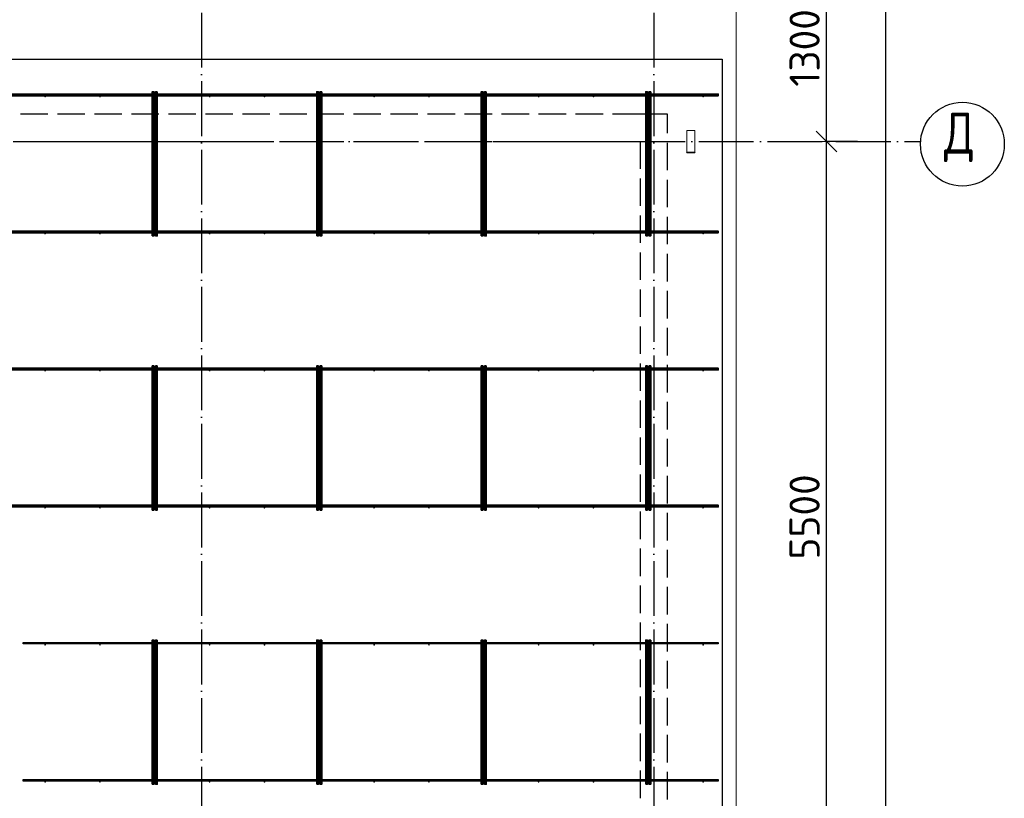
# Model space of a CAD drawing. Header units: millimetres. Extents: x 13527 to 139154, y -122592 to 61893.
# Tile 126 of 130: x 112755 to 119937, y 39108 to 44789. Entities that reach past the tile are written whole.
import ezdxf

# ---------------------------------------------------------------- set-up
doc = ezdxf.new("R2010")
doc.units = ezdxf.units.MM
doc.header["$PDMODE"] = 65
for name, pattern in [('______11', [500, 400, -50, 0, -50]), ('______2', [270, 200, -70]), ('______5', [1100, 800, -100, 100, -100])]:
    doc.linetypes.add(name, pattern=pattern)
for name, color, linetype, lineweight in [('Standard', 7, 'Continuous', 25), ('Размерная линия_ общее', 7, 'Continuous', 13), ('Стальная конструкция_ общее', 7, 'Continuous', 25), ('Стена_ общее', 7, 'Continuous', 35), ('Фундамент_ общее', 7, 'Continuous', 35)]:
    doc.layers.add(name, color=color, linetype=linetype, lineweight=lineweight)
doc.layers.add('Арм.стержн. Фиксатор', color=7, linetype='Continuous', lineweight=35, true_color=0x501e0f)
doc.layers.add('Осевая линия_ общее', color=7, linetype='______5', lineweight=13, true_color=0xa0a0a0)
doc.styles.add('ISOCPEUR', font='isocpeur.ttf')
doc.dimstyles.new('DIMSTYLE_16', dxfattribs={"dimtxt": 220, "dimasz": 250, "dimexe": 0, "dimexo": 0, "dimgap": 110, "dimtad": 2, "dimdec": 0, "dimrnd": 1, "dimzin": 12, "dimdsep": 46, "dimtxsty": 'ISOCPEUR', "dimblk1": 'ALL_ML_STRICH', "dimblk2": 'ALL_ML_STRICH', "dimsah": 1, "dimcen": 0, "dimclrd": 7, "dimclre": 256, "dimclrt": 7, "dimadec": 0, "dimazin": 0, "dimtfac": 1, "dimtdec": 0, "dimtix": 1, "dimtmove": 2, "dimatfit": 3, "dimfxl": 0, "dimtzin": 0, "dimlwd": 0, "dimlwe": -3, "dimarcsym": 0})
doc.dimstyles.new('DIMSTYLE_5', dxfattribs={"dimtxt": 220, "dimasz": 250, "dimexe": 0, "dimexo": 0, "dimgap": 110, "dimtad": 2, "dimdec": 0, "dimrnd": 5, "dimzin": 12, "dimdsep": 46, "dimtxsty": 'ISOCPEUR', "dimblk1": 'ALL_ML_STRICH', "dimblk2": 'ALL_ML_STRICH', "dimsah": 1, "dimcen": 0, "dimclrd": 7, "dimclre": 256, "dimclrt": 7, "dimadec": 0, "dimazin": 0, "dimtfac": 1, "dimtdec": 0, "dimtix": 1, "dimtmove": 2, "dimatfit": 3, "dimfxl": 0, "dimtzin": 0, "dimlwd": 0, "dimlwe": -3, "dimarcsym": 0})

# ---------------------------------------------------------------- blocks, each defined once
blk = doc.blocks.new('СЛОЖНЫЙ_ОБЪЕКТ_0')
at = {"layer": 'Стена_ общее', "color": 9, "linetype": '______2', "lineweight": -3, "true_color": 0xc7c7c7, "transparency": 33554687}
for p, q in [((117280, 44100), (110890, 44100)), ((117480, 44100), (117280, 44100)), ((117480, 31000), (117480, 44100)), ((110870, 43900), (117280, 43900)), ((117280, 43900), (117280, 31200))]:
    blk.add_line(p, q, dxfattribs=at)
blk = doc.blocks.new('ALL_ML_STRICH')
at = {"color": 0, "linetype": 'ByBlock', "lineweight": -2}
for p, q in [((-0.3, -0.3), (0.3, 0.3)), ((0, -0.5), (0, 0.5)), ((-1, 0), (0.5, 0))]:
    blk.add_line(p, q, dxfattribs=at)
blk = doc.blocks.new('*D561')
at = {"layer": 'DEFPOINTS', "color": 7, "linetype": 'Continuous', "lineweight": 13, "transparency": 33554687}
for p in [(118885.4, 43900), (118640, 38400), (118885.4, 38400)]:
    blk.add_point(p, dxfattribs=at)
at = {"layer": 'Размерная линия_ общее', "color": 253, "linetype": 'Continuous', "lineweight": -2, "true_color": 0xa0a0a0, "transparency": 33554687}
for p, q in [((118865.4, 43900), (118640, 43900)), ((118865.4, 38400), (118640, 38400))]:
    blk.add_line(p, q, dxfattribs=at)
at = {"layer": 'Размерная линия_ общее', "color": 7, "linetype": 'Continuous', "lineweight": -2, "transparency": 33554687}
blk.add_line((118640, 38400), (118640, 43900), dxfattribs=at)
at = {"layer": 'Размерная линия_ общее', "color": 7, "linetype": 'Continuous', "lineweight": 13, "transparency": 33554687, "xscale": 250, "yscale": 250, "zscale": 250}
for p, rotation in [((118640, 43900), 90), ((118640, 38400), 270)]:
    blk.add_blockref('ALL_ML_STRICH', p, dxfattribs=dict(at, rotation=rotation))
at = {"layer": 'Размерная линия_ общее', "color": 7, "linetype": 'Continuous', "lineweight": 13, "transparency": 33554687, "insert": (118480, 41161), "char_height": 220, "width": 880, "attachment_point": 5, "rotation": 90, "style": 'ISOCPEUR'}
blk.add_mtext('\\A1;{5500}', dxfattribs=at)
blk = doc.blocks.new('*D562')
at = {"layer": 'DEFPOINTS', "color": 7, "linetype": 'Continuous', "lineweight": 13, "transparency": 33554687}
for p in [(118885.4, 45200), (118640, 43900), (118885.4, 43900)]:
    blk.add_point(p, dxfattribs=at)
at = {"layer": 'Размерная линия_ общее', "color": 253, "linetype": 'Continuous', "lineweight": -2, "true_color": 0xa0a0a0, "transparency": 33554687}
for p, q in [((118865.4, 45200), (118640, 45200)), ((118865.4, 43900), (118640, 43900))]:
    blk.add_line(p, q, dxfattribs=at)
at = {"layer": 'Размерная линия_ общее', "color": 7, "linetype": 'Continuous', "lineweight": -2, "transparency": 33554687}
blk.add_line((118640, 43900), (118640, 45200), dxfattribs=at)
at = {"layer": 'Размерная линия_ общее', "color": 7, "linetype": 'Continuous', "lineweight": 13, "transparency": 33554687, "xscale": 250, "yscale": 250, "zscale": 250}
for p, rotation in [((118640, 45200), 90), ((118640, 43900), 270)]:
    blk.add_blockref('ALL_ML_STRICH', p, dxfattribs=dict(at, rotation=rotation))
at = {"layer": 'Размерная линия_ общее', "color": 7, "linetype": 'Continuous', "lineweight": 13, "transparency": 33554687, "insert": (118480, 44583), "char_height": 220, "width": 880, "attachment_point": 5, "rotation": 90, "style": 'ISOCPEUR'}
blk.add_mtext('\\A1;{1300}', dxfattribs=at)
blk = doc.blocks.new('*D563')
at = {"layer": 'DEFPOINTS', "color": 7, "linetype": 'Continuous', "lineweight": 13, "transparency": 33554687}
for p in [(119207.8, 45200), (119073.7, 30000), (119158, 30000)]:
    blk.add_point(p, dxfattribs=at)
at = {"layer": 'Размерная линия_ общее', "color": 253, "linetype": 'Continuous', "lineweight": -2, "true_color": 0xa0a0a0, "transparency": 33554687}
for p, q in [((119107.8, 45200), (119073.7, 45200)), ((119073.7, 30000), (119073.7, 30000))]:
    blk.add_line(p, q, dxfattribs=at)
at = {"layer": 'Размерная линия_ общее', "color": 7, "linetype": 'Continuous', "lineweight": -2, "transparency": 33554687}
blk.add_line((119073.7, 30000), (119073.7, 45200), dxfattribs=at)
at = {"layer": 'Размерная линия_ общее', "color": 7, "linetype": 'Continuous', "lineweight": 13, "transparency": 33554687, "xscale": 250, "yscale": 250, "zscale": 250}
for p, rotation in [((119073.7, 45200), 90), ((119073.7, 30000), 270)]:
    blk.add_blockref('ALL_ML_STRICH', p, dxfattribs=dict(at, rotation=rotation))
at = {"layer": 'Размерная линия_ общее', "color": 7, "linetype": 'Continuous', "lineweight": 13, "transparency": 33554687, "insert": (118913.7, 37633), "char_height": 220, "width": 1100, "attachment_point": 5, "rotation": 90, "style": 'ISOCPEUR'}
blk.add_mtext('\\A1;{15200}', dxfattribs=at)

msp = doc.modelspace()

# ---------------------------------------------------------------- hatches: boundary and pattern name
at = {"layer": 'Арм.стержн. Фиксатор', "linetype": 'Continuous', "lineweight": 35, "transparency": 33554687}
for points in [[(112946, 44228), (112945.5, 44230.3), (112944.2, 44232.2), (112942.3, 44233.5), (112940, 44234), (112937.7, 44233.5), (112935.8, 44232.2), (112934.5, 44230.3), (112934, 44228), (112934.5, 44225.7), (112935.8, 44223.8), (112937.7, 44222.5), (112940, 44222), (112942.3, 44222.5), (112944.2, 44223.8), (112945.5, 44225.7)], [(113346, 44228), (113345.5, 44230.3), (113344.2, 44232.2), (113342.3, 44233.5), (113340, 44234), (113337.7, 44233.5), (113335.8, 44232.2), (113334.5, 44230.3), (113334, 44228), (113334.5, 44225.7), (113335.8, 44223.8), (113337.7, 44222.5), (113340, 44222), (113342.3, 44222.5), (113344.2, 44223.8), (113345.5, 44225.7)], [(113746, 44228), (113745.5, 44230.3), (113744.2, 44232.2), (113742.3, 44233.5), (113740, 44234), (113737.7, 44233.5), (113735.8, 44232.2), (113734.5, 44230.3), (113734, 44228), (113734.5, 44225.7), (113735.8, 44223.8), (113737.7, 44222.5), (113740, 44222), (113742.3, 44222.5), (113744.2, 44223.8), (113745.5, 44225.7)], [(114146, 44228), (114145.5, 44230.3), (114144.2, 44232.2), (114142.3, 44233.5), (114140, 44234), (114137.7, 44233.5), (114135.8, 44232.2), (114134.5, 44230.3), (114134, 44228), (114134.5, 44225.7), (114135.8, 44223.8), (114137.7, 44222.5), (114140, 44222), (114142.3, 44222.5), (114144.2, 44223.8), (114145.5, 44225.7)], [(114546, 44228), (114545.5, 44230.3), (114544.2, 44232.2), (114542.3, 44233.5), (114540, 44234), (114537.7, 44233.5), (114535.8, 44232.2), (114534.5, 44230.3), (114534, 44228), (114534.5, 44225.7), (114535.8, 44223.8), (114537.7, 44222.5), (114540, 44222), (114542.3, 44222.5), (114544.2, 44223.8), (114545.5, 44225.7)], [(114946, 44228), (114945.5, 44230.3), (114944.2, 44232.2), (114942.3, 44233.5), (114940, 44234), (114937.7, 44233.5), (114935.8, 44232.2), (114934.5, 44230.3), (114934, 44228), (114934.5, 44225.7), (114935.8, 44223.8), (114937.7, 44222.5), (114940, 44222), (114942.3, 44222.5), (114944.2, 44223.8), (114945.5, 44225.7)], [(115346, 44228), (115345.5, 44230.3), (115344.2, 44232.2), (115342.3, 44233.5), (115340, 44234), (115337.7, 44233.5), (115335.8, 44232.2), (115334.5, 44230.3), (115334, 44228), (115334.5, 44225.7), (115335.8, 44223.8), (115337.7, 44222.5), (115340, 44222), (115342.3, 44222.5), (115344.2, 44223.8), (115345.5, 44225.7)], [(115746, 44228), (115745.5, 44230.3), (115744.2, 44232.2), (115742.3, 44233.5), (115740, 44234), (115737.7, 44233.5), (115735.8, 44232.2), (115734.5, 44230.3), (115734, 44228), (115734.5, 44225.7), (115735.8, 44223.8), (115737.7, 44222.5), (115740, 44222), (115742.3, 44222.5), (115744.2, 44223.8), (115745.5, 44225.7)], [(116146, 44228), (116145.5, 44230.3), (116144.2, 44232.2), (116142.3, 44233.5), (116140, 44234), (116137.7, 44233.5), (116135.8, 44232.2), (116134.5, 44230.3), (116134, 44228), (116134.5, 44225.7), (116135.8, 44223.8), (116137.7, 44222.5), (116140, 44222), (116142.3, 44222.5), (116144.2, 44223.8), (116145.5, 44225.7)], [(116546, 44228), (116545.5, 44230.3), (116544.2, 44232.2), (116542.3, 44233.5), (116540, 44234), (116537.7, 44233.5), (116535.8, 44232.2), (116534.5, 44230.3), (116534, 44228), (116534.5, 44225.7), (116535.8, 44223.8), (116537.7, 44222.5), (116540, 44222), (116542.3, 44222.5), (116544.2, 44223.8), (116545.5, 44225.7)], [(116946, 44228), (116945.5, 44230.3), (116944.2, 44232.2), (116942.3, 44233.5), (116940, 44234), (116937.7, 44233.5), (116935.8, 44232.2), (116934.5, 44230.3), (116934, 44228), (116934.5, 44225.7), (116935.8, 44223.8), (116937.7, 44222.5), (116940, 44222), (116942.3, 44222.5), (116944.2, 44223.8), (116945.5, 44225.7)], [(117346, 44228), (117345.5, 44230.3), (117344.2, 44232.2), (117342.3, 44233.5), (117340, 44234), (117337.7, 44233.5), (117335.8, 44232.2), (117334.5, 44230.3), (117334, 44228), (117334.5, 44225.7), (117335.8, 44223.8), (117337.7, 44222.5), (117340, 44222), (117342.3, 44222.5), (117344.2, 44223.8), (117345.5, 44225.7)], [(117746, 44228), (117745.5, 44230.3), (117744.2, 44232.2), (117742.3, 44233.5), (117740, 44234), (117737.7, 44233.5), (117735.8, 44232.2), (117734.5, 44230.3), (117734, 44228), (117734.5, 44225.7), (117735.8, 44223.8), (117737.7, 44222.5), (117740, 44222), (117742.3, 44222.5), (117744.2, 44223.8), (117745.5, 44225.7)], [(112946, 43228), (112945.5, 43230.3), (112944.2, 43232.2), (112942.3, 43233.5), (112940, 43234), (112937.7, 43233.5), (112935.8, 43232.2), (112934.5, 43230.3), (112934, 43228), (112934.5, 43225.7), (112935.8, 43223.8), (112937.7, 43222.5), (112940, 43222), (112942.3, 43222.5), (112944.2, 43223.8), (112945.5, 43225.7)], [(113346, 43228), (113345.5, 43230.3), (113344.2, 43232.2), (113342.3, 43233.5), (113340, 43234), (113337.7, 43233.5), (113335.8, 43232.2), (113334.5, 43230.3), (113334, 43228), (113334.5, 43225.7), (113335.8, 43223.8), (113337.7, 43222.5), (113340, 43222), (113342.3, 43222.5), (113344.2, 43223.8), (113345.5, 43225.7)], [(113746, 43228), (113745.5, 43230.3), (113744.2, 43232.2), (113742.3, 43233.5), (113740, 43234), (113737.7, 43233.5), (113735.8, 43232.2), (113734.5, 43230.3), (113734, 43228), (113734.5, 43225.7), (113735.8, 43223.8), (113737.7, 43222.5), (113740, 43222), (113742.3, 43222.5), (113744.2, 43223.8), (113745.5, 43225.7)], [(114146, 43228), (114145.5, 43230.3), (114144.2, 43232.2), (114142.3, 43233.5), (114140, 43234), (114137.7, 43233.5), (114135.8, 43232.2), (114134.5, 43230.3), (114134, 43228), (114134.5, 43225.7), (114135.8, 43223.8), (114137.7, 43222.5), (114140, 43222), (114142.3, 43222.5), (114144.2, 43223.8), (114145.5, 43225.7)], [(114546, 43228), (114545.5, 43230.3), (114544.2, 43232.2), (114542.3, 43233.5), (114540, 43234), (114537.7, 43233.5), (114535.8, 43232.2), (114534.5, 43230.3), (114534, 43228), (114534.5, 43225.7), (114535.8, 43223.8), (114537.7, 43222.5), (114540, 43222), (114542.3, 43222.5), (114544.2, 43223.8), (114545.5, 43225.7)], [(114946, 43228), (114945.5, 43230.3), (114944.2, 43232.2), (114942.3, 43233.5), (114940, 43234), (114937.7, 43233.5), (114935.8, 43232.2), (114934.5, 43230.3), (114934, 43228), (114934.5, 43225.7), (114935.8, 43223.8), (114937.7, 43222.5), (114940, 43222), (114942.3, 43222.5), (114944.2, 43223.8), (114945.5, 43225.7)], [(115346, 43228), (115345.5, 43230.3), (115344.2, 43232.2), (115342.3, 43233.5), (115340, 43234), (115337.7, 43233.5), (115335.8, 43232.2), (115334.5, 43230.3), (115334, 43228), (115334.5, 43225.7), (115335.8, 43223.8), (115337.7, 43222.5), (115340, 43222), (115342.3, 43222.5), (115344.2, 43223.8), (115345.5, 43225.7)], [(115746, 43228), (115745.5, 43230.3), (115744.2, 43232.2), (115742.3, 43233.5), (115740, 43234), (115737.7, 43233.5), (115735.8, 43232.2), (115734.5, 43230.3), (115734, 43228), (115734.5, 43225.7), (115735.8, 43223.8), (115737.7, 43222.5), (115740, 43222), (115742.3, 43222.5), (115744.2, 43223.8), (115745.5, 43225.7)], [(116146, 43228), (116145.5, 43230.3), (116144.2, 43232.2), (116142.3, 43233.5), (116140, 43234), (116137.7, 43233.5), (116135.8, 43232.2), (116134.5, 43230.3), (116134, 43228), (116134.5, 43225.7), (116135.8, 43223.8), (116137.7, 43222.5), (116140, 43222), (116142.3, 43222.5), (116144.2, 43223.8), (116145.5, 43225.7)], [(116546, 43228), (116545.5, 43230.3), (116544.2, 43232.2), (116542.3, 43233.5), (116540, 43234), (116537.7, 43233.5), (116535.8, 43232.2), (116534.5, 43230.3), (116534, 43228), (116534.5, 43225.7), (116535.8, 43223.8), (116537.7, 43222.5), (116540, 43222), (116542.3, 43222.5), (116544.2, 43223.8), (116545.5, 43225.7)], [(116946, 43228), (116945.5, 43230.3), (116944.2, 43232.2), (116942.3, 43233.5), (116940, 43234), (116937.7, 43233.5), (116935.8, 43232.2), (116934.5, 43230.3), (116934, 43228), (116934.5, 43225.7), (116935.8, 43223.8), (116937.7, 43222.5), (116940, 43222), (116942.3, 43222.5), (116944.2, 43223.8), (116945.5, 43225.7)], [(117346, 43228), (117345.5, 43230.3), (117344.2, 43232.2), (117342.3, 43233.5), (117340, 43234), (117337.7, 43233.5), (117335.8, 43232.2), (117334.5, 43230.3), (117334, 43228), (117334.5, 43225.7), (117335.8, 43223.8), (117337.7, 43222.5), (117340, 43222), (117342.3, 43222.5), (117344.2, 43223.8), (117345.5, 43225.7)], [(117746, 43228), (117745.5, 43230.3), (117744.2, 43232.2), (117742.3, 43233.5), (117740, 43234), (117737.7, 43233.5), (117735.8, 43232.2), (117734.5, 43230.3), (117734, 43228), (117734.5, 43225.7), (117735.8, 43223.8), (117737.7, 43222.5), (117740, 43222), (117742.3, 43222.5), (117744.2, 43223.8), (117745.5, 43225.7)], [(112946, 42228), (112945.5, 42230.3), (112944.2, 42232.2), (112942.3, 42233.5), (112940, 42234), (112937.7, 42233.5), (112935.8, 42232.2), (112934.5, 42230.3), (112934, 42228), (112934.5, 42225.7), (112935.8, 42223.8), (112937.7, 42222.5), (112940, 42222), (112942.3, 42222.5), (112944.2, 42223.8), (112945.5, 42225.7)], [(113346, 42228), (113345.5, 42230.3), (113344.2, 42232.2), (113342.3, 42233.5), (113340, 42234), (113337.7, 42233.5), (113335.8, 42232.2), (113334.5, 42230.3), (113334, 42228), (113334.5, 42225.7), (113335.8, 42223.8), (113337.7, 42222.5), (113340, 42222), (113342.3, 42222.5), (113344.2, 42223.8), (113345.5, 42225.7)], [(113746, 42228), (113745.5, 42230.3), (113744.2, 42232.2), (113742.3, 42233.5), (113740, 42234), (113737.7, 42233.5), (113735.8, 42232.2), (113734.5, 42230.3), (113734, 42228), (113734.5, 42225.7), (113735.8, 42223.8), (113737.7, 42222.5), (113740, 42222), (113742.3, 42222.5), (113744.2, 42223.8), (113745.5, 42225.7)], [(114146, 42228), (114145.5, 42230.3), (114144.2, 42232.2), (114142.3, 42233.5), (114140, 42234), (114137.7, 42233.5), (114135.8, 42232.2), (114134.5, 42230.3), (114134, 42228), (114134.5, 42225.7), (114135.8, 42223.8), (114137.7, 42222.5), (114140, 42222), (114142.3, 42222.5), (114144.2, 42223.8), (114145.5, 42225.7)], [(114546, 42228), (114545.5, 42230.3), (114544.2, 42232.2), (114542.3, 42233.5), (114540, 42234), (114537.7, 42233.5), (114535.8, 42232.2), (114534.5, 42230.3), (114534, 42228), (114534.5, 42225.7), (114535.8, 42223.8), (114537.7, 42222.5), (114540, 42222), (114542.3, 42222.5), (114544.2, 42223.8), (114545.5, 42225.7)], [(114946, 42228), (114945.5, 42230.3), (114944.2, 42232.2), (114942.3, 42233.5), (114940, 42234), (114937.7, 42233.5), (114935.8, 42232.2), (114934.5, 42230.3), (114934, 42228), (114934.5, 42225.7), (114935.8, 42223.8), (114937.7, 42222.5), (114940, 42222), (114942.3, 42222.5), (114944.2, 42223.8), (114945.5, 42225.7)], [(115346, 42228), (115345.5, 42230.3), (115344.2, 42232.2), (115342.3, 42233.5), (115340, 42234), (115337.7, 42233.5), (115335.8, 42232.2), (115334.5, 42230.3), (115334, 42228), (115334.5, 42225.7), (115335.8, 42223.8), (115337.7, 42222.5), (115340, 42222), (115342.3, 42222.5), (115344.2, 42223.8), (115345.5, 42225.7)], [(115746, 42228), (115745.5, 42230.3), (115744.2, 42232.2), (115742.3, 42233.5), (115740, 42234), (115737.7, 42233.5), (115735.8, 42232.2), (115734.5, 42230.3), (115734, 42228), (115734.5, 42225.7), (115735.8, 42223.8), (115737.7, 42222.5), (115740, 42222), (115742.3, 42222.5), (115744.2, 42223.8), (115745.5, 42225.7)], [(116146, 42228), (116145.5, 42230.3), (116144.2, 42232.2), (116142.3, 42233.5), (116140, 42234), (116137.7, 42233.5), (116135.8, 42232.2), (116134.5, 42230.3), (116134, 42228), (116134.5, 42225.7), (116135.8, 42223.8), (116137.7, 42222.5), (116140, 42222), (116142.3, 42222.5), (116144.2, 42223.8), (116145.5, 42225.7)], [(116546, 42228), (116545.5, 42230.3), (116544.2, 42232.2), (116542.3, 42233.5), (116540, 42234), (116537.7, 42233.5), (116535.8, 42232.2), (116534.5, 42230.3), (116534, 42228), (116534.5, 42225.7), (116535.8, 42223.8), (116537.7, 42222.5), (116540, 42222), (116542.3, 42222.5), (116544.2, 42223.8), (116545.5, 42225.7)], [(116946, 42228), (116945.5, 42230.3), (116944.2, 42232.2), (116942.3, 42233.5), (116940, 42234), (116937.7, 42233.5), (116935.8, 42232.2), (116934.5, 42230.3), (116934, 42228), (116934.5, 42225.7), (116935.8, 42223.8), (116937.7, 42222.5), (116940, 42222), (116942.3, 42222.5), (116944.2, 42223.8), (116945.5, 42225.7)], [(117346, 42228), (117345.5, 42230.3), (117344.2, 42232.2), (117342.3, 42233.5), (117340, 42234), (117337.7, 42233.5), (117335.8, 42232.2), (117334.5, 42230.3), (117334, 42228), (117334.5, 42225.7), (117335.8, 42223.8), (117337.7, 42222.5), (117340, 42222), (117342.3, 42222.5), (117344.2, 42223.8), (117345.5, 42225.7)], [(117746, 42228), (117745.5, 42230.3), (117744.2, 42232.2), (117742.3, 42233.5), (117740, 42234), (117737.7, 42233.5), (117735.8, 42232.2), (117734.5, 42230.3), (117734, 42228), (117734.5, 42225.7), (117735.8, 42223.8), (117737.7, 42222.5), (117740, 42222), (117742.3, 42222.5), (117744.2, 42223.8), (117745.5, 42225.7)], [(112946, 41228), (112945.5, 41230.3), (112944.2, 41232.2), (112942.3, 41233.5), (112940, 41234), (112937.7, 41233.5), (112935.8, 41232.2), (112934.5, 41230.3), (112934, 41228), (112934.5, 41225.7), (112935.8, 41223.8), (112937.7, 41222.5), (112940, 41222), (112942.3, 41222.5), (112944.2, 41223.8), (112945.5, 41225.7)], [(113346, 41228), (113345.5, 41230.3), (113344.2, 41232.2), (113342.3, 41233.5), (113340, 41234), (113337.7, 41233.5), (113335.8, 41232.2), (113334.5, 41230.3), (113334, 41228), (113334.5, 41225.7), (113335.8, 41223.8), (113337.7, 41222.5), (113340, 41222), (113342.3, 41222.5), (113344.2, 41223.8), (113345.5, 41225.7)], [(113746, 41228), (113745.5, 41230.3), (113744.2, 41232.2), (113742.3, 41233.5), (113740, 41234), (113737.7, 41233.5), (113735.8, 41232.2), (113734.5, 41230.3), (113734, 41228), (113734.5, 41225.7), (113735.8, 41223.8), (113737.7, 41222.5), (113740, 41222), (113742.3, 41222.5), (113744.2, 41223.8), (113745.5, 41225.7)], [(114146, 41228), (114145.5, 41230.3), (114144.2, 41232.2), (114142.3, 41233.5), (114140, 41234), (114137.7, 41233.5), (114135.8, 41232.2), (114134.5, 41230.3), (114134, 41228), (114134.5, 41225.7), (114135.8, 41223.8), (114137.7, 41222.5), (114140, 41222), (114142.3, 41222.5), (114144.2, 41223.8), (114145.5, 41225.7)], [(114546, 41228), (114545.5, 41230.3), (114544.2, 41232.2), (114542.3, 41233.5), (114540, 41234), (114537.7, 41233.5), (114535.8, 41232.2), (114534.5, 41230.3), (114534, 41228), (114534.5, 41225.7), (114535.8, 41223.8), (114537.7, 41222.5), (114540, 41222), (114542.3, 41222.5), (114544.2, 41223.8), (114545.5, 41225.7)], [(114946, 41228), (114945.5, 41230.3), (114944.2, 41232.2), (114942.3, 41233.5), (114940, 41234), (114937.7, 41233.5), (114935.8, 41232.2), (114934.5, 41230.3), (114934, 41228), (114934.5, 41225.7), (114935.8, 41223.8), (114937.7, 41222.5), (114940, 41222), (114942.3, 41222.5), (114944.2, 41223.8), (114945.5, 41225.7)], [(115346, 41228), (115345.5, 41230.3), (115344.2, 41232.2), (115342.3, 41233.5), (115340, 41234), (115337.7, 41233.5), (115335.8, 41232.2), (115334.5, 41230.3), (115334, 41228), (115334.5, 41225.7), (115335.8, 41223.8), (115337.7, 41222.5), (115340, 41222), (115342.3, 41222.5), (115344.2, 41223.8), (115345.5, 41225.7)], [(115746, 41228), (115745.5, 41230.3), (115744.2, 41232.2), (115742.3, 41233.5), (115740, 41234), (115737.7, 41233.5), (115735.8, 41232.2), (115734.5, 41230.3), (115734, 41228), (115734.5, 41225.7), (115735.8, 41223.8), (115737.7, 41222.5), (115740, 41222), (115742.3, 41222.5), (115744.2, 41223.8), (115745.5, 41225.7)], [(116146, 41228), (116145.5, 41230.3), (116144.2, 41232.2), (116142.3, 41233.5), (116140, 41234), (116137.7, 41233.5), (116135.8, 41232.2), (116134.5, 41230.3), (116134, 41228), (116134.5, 41225.7), (116135.8, 41223.8), (116137.7, 41222.5), (116140, 41222), (116142.3, 41222.5), (116144.2, 41223.8), (116145.5, 41225.7)], [(116546, 41228), (116545.5, 41230.3), (116544.2, 41232.2), (116542.3, 41233.5), (116540, 41234), (116537.7, 41233.5), (116535.8, 41232.2), (116534.5, 41230.3), (116534, 41228), (116534.5, 41225.7), (116535.8, 41223.8), (116537.7, 41222.5), (116540, 41222), (116542.3, 41222.5), (116544.2, 41223.8), (116545.5, 41225.7)], [(116946, 41228), (116945.5, 41230.3), (116944.2, 41232.2), (116942.3, 41233.5), (116940, 41234), (116937.7, 41233.5), (116935.8, 41232.2), (116934.5, 41230.3), (116934, 41228), (116934.5, 41225.7), (116935.8, 41223.8), (116937.7, 41222.5), (116940, 41222), (116942.3, 41222.5), (116944.2, 41223.8), (116945.5, 41225.7)], [(117346, 41228), (117345.5, 41230.3), (117344.2, 41232.2), (117342.3, 41233.5), (117340, 41234), (117337.7, 41233.5), (117335.8, 41232.2), (117334.5, 41230.3), (117334, 41228), (117334.5, 41225.7), (117335.8, 41223.8), (117337.7, 41222.5), (117340, 41222), (117342.3, 41222.5), (117344.2, 41223.8), (117345.5, 41225.7)], [(117746, 41228), (117745.5, 41230.3), (117744.2, 41232.2), (117742.3, 41233.5), (117740, 41234), (117737.7, 41233.5), (117735.8, 41232.2), (117734.5, 41230.3), (117734, 41228), (117734.5, 41225.7), (117735.8, 41223.8), (117737.7, 41222.5), (117740, 41222), (117742.3, 41222.5), (117744.2, 41223.8), (117745.5, 41225.7)], [(112946, 40228), (112945.5, 40230.3), (112944.2, 40232.2), (112942.3, 40233.5), (112940, 40234), (112937.7, 40233.5), (112935.8, 40232.2), (112934.5, 40230.3), (112934, 40228), (112934.5, 40225.7), (112935.8, 40223.8), (112937.7, 40222.5), (112940, 40222), (112942.3, 40222.5), (112944.2, 40223.8), (112945.5, 40225.7)], [(113346, 40228), (113345.5, 40230.3), (113344.2, 40232.2), (113342.3, 40233.5), (113340, 40234), (113337.7, 40233.5), (113335.8, 40232.2), (113334.5, 40230.3), (113334, 40228), (113334.5, 40225.7), (113335.8, 40223.8), (113337.7, 40222.5), (113340, 40222), (113342.3, 40222.5), (113344.2, 40223.8), (113345.5, 40225.7)], [(113746, 40228), (113745.5, 40230.3), (113744.2, 40232.2), (113742.3, 40233.5), (113740, 40234), (113737.7, 40233.5), (113735.8, 40232.2), (113734.5, 40230.3), (113734, 40228), (113734.5, 40225.7), (113735.8, 40223.8), (113737.7, 40222.5), (113740, 40222), (113742.3, 40222.5), (113744.2, 40223.8), (113745.5, 40225.7)], [(114146, 40228), (114145.5, 40230.3), (114144.2, 40232.2), (114142.3, 40233.5), (114140, 40234), (114137.7, 40233.5), (114135.8, 40232.2), (114134.5, 40230.3), (114134, 40228), (114134.5, 40225.7), (114135.8, 40223.8), (114137.7, 40222.5), (114140, 40222), (114142.3, 40222.5), (114144.2, 40223.8), (114145.5, 40225.7)], [(114546, 40228), (114545.5, 40230.3), (114544.2, 40232.2), (114542.3, 40233.5), (114540, 40234), (114537.7, 40233.5), (114535.8, 40232.2), (114534.5, 40230.3), (114534, 40228), (114534.5, 40225.7), (114535.8, 40223.8), (114537.7, 40222.5), (114540, 40222), (114542.3, 40222.5), (114544.2, 40223.8), (114545.5, 40225.7)], [(114946, 40228), (114945.5, 40230.3), (114944.2, 40232.2), (114942.3, 40233.5), (114940, 40234), (114937.7, 40233.5), (114935.8, 40232.2), (114934.5, 40230.3), (114934, 40228), (114934.5, 40225.7), (114935.8, 40223.8), (114937.7, 40222.5), (114940, 40222), (114942.3, 40222.5), (114944.2, 40223.8), (114945.5, 40225.7)], [(115346, 40228), (115345.5, 40230.3), (115344.2, 40232.2), (115342.3, 40233.5), (115340, 40234), (115337.7, 40233.5), (115335.8, 40232.2), (115334.5, 40230.3), (115334, 40228), (115334.5, 40225.7), (115335.8, 40223.8), (115337.7, 40222.5), (115340, 40222), (115342.3, 40222.5), (115344.2, 40223.8), (115345.5, 40225.7)], [(115746, 40228), (115745.5, 40230.3), (115744.2, 40232.2), (115742.3, 40233.5), (115740, 40234), (115737.7, 40233.5), (115735.8, 40232.2), (115734.5, 40230.3), (115734, 40228), (115734.5, 40225.7), (115735.8, 40223.8), (115737.7, 40222.5), (115740, 40222), (115742.3, 40222.5), (115744.2, 40223.8), (115745.5, 40225.7)], [(116146, 40228), (116145.5, 40230.3), (116144.2, 40232.2), (116142.3, 40233.5), (116140, 40234), (116137.7, 40233.5), (116135.8, 40232.2), (116134.5, 40230.3), (116134, 40228), (116134.5, 40225.7), (116135.8, 40223.8), (116137.7, 40222.5), (116140, 40222), (116142.3, 40222.5), (116144.2, 40223.8), (116145.5, 40225.7)], [(116546, 40228), (116545.5, 40230.3), (116544.2, 40232.2), (116542.3, 40233.5), (116540, 40234), (116537.7, 40233.5), (116535.8, 40232.2), (116534.5, 40230.3), (116534, 40228), (116534.5, 40225.7), (116535.8, 40223.8), (116537.7, 40222.5), (116540, 40222), (116542.3, 40222.5), (116544.2, 40223.8), (116545.5, 40225.7)], [(116946, 40228), (116945.5, 40230.3), (116944.2, 40232.2), (116942.3, 40233.5), (116940, 40234), (116937.7, 40233.5), (116935.8, 40232.2), (116934.5, 40230.3), (116934, 40228), (116934.5, 40225.7), (116935.8, 40223.8), (116937.7, 40222.5), (116940, 40222), (116942.3, 40222.5), (116944.2, 40223.8), (116945.5, 40225.7)], [(117346, 40228), (117345.5, 40230.3), (117344.2, 40232.2), (117342.3, 40233.5), (117340, 40234), (117337.7, 40233.5), (117335.8, 40232.2), (117334.5, 40230.3), (117334, 40228), (117334.5, 40225.7), (117335.8, 40223.8), (117337.7, 40222.5), (117340, 40222), (117342.3, 40222.5), (117344.2, 40223.8), (117345.5, 40225.7)], [(117746, 40228), (117745.5, 40230.3), (117744.2, 40232.2), (117742.3, 40233.5), (117740, 40234), (117737.7, 40233.5), (117735.8, 40232.2), (117734.5, 40230.3), (117734, 40228), (117734.5, 40225.7), (117735.8, 40223.8), (117737.7, 40222.5), (117740, 40222), (117742.3, 40222.5), (117744.2, 40223.8), (117745.5, 40225.7)], [(112946, 39228), (112945.5, 39230.3), (112944.2, 39232.2), (112942.3, 39233.5), (112940, 39234), (112937.7, 39233.5), (112935.8, 39232.2), (112934.5, 39230.3), (112934, 39228), (112934.5, 39225.7), (112935.8, 39223.8), (112937.7, 39222.5), (112940, 39222), (112942.3, 39222.5), (112944.2, 39223.8), (112945.5, 39225.7)], [(113346, 39228), (113345.5, 39230.3), (113344.2, 39232.2), (113342.3, 39233.5), (113340, 39234), (113337.7, 39233.5), (113335.8, 39232.2), (113334.5, 39230.3), (113334, 39228), (113334.5, 39225.7), (113335.8, 39223.8), (113337.7, 39222.5), (113340, 39222), (113342.3, 39222.5), (113344.2, 39223.8), (113345.5, 39225.7)], [(113746, 39228), (113745.5, 39230.3), (113744.2, 39232.2), (113742.3, 39233.5), (113740, 39234), (113737.7, 39233.5), (113735.8, 39232.2), (113734.5, 39230.3), (113734, 39228), (113734.5, 39225.7), (113735.8, 39223.8), (113737.7, 39222.5), (113740, 39222), (113742.3, 39222.5), (113744.2, 39223.8), (113745.5, 39225.7)], [(114146, 39228), (114145.5, 39230.3), (114144.2, 39232.2), (114142.3, 39233.5), (114140, 39234), (114137.7, 39233.5), (114135.8, 39232.2), (114134.5, 39230.3), (114134, 39228), (114134.5, 39225.7), (114135.8, 39223.8), (114137.7, 39222.5), (114140, 39222), (114142.3, 39222.5), (114144.2, 39223.8), (114145.5, 39225.7)], [(114546, 39228), (114545.5, 39230.3), (114544.2, 39232.2), (114542.3, 39233.5), (114540, 39234), (114537.7, 39233.5), (114535.8, 39232.2), (114534.5, 39230.3), (114534, 39228), (114534.5, 39225.7), (114535.8, 39223.8), (114537.7, 39222.5), (114540, 39222), (114542.3, 39222.5), (114544.2, 39223.8), (114545.5, 39225.7)], [(114946, 39228), (114945.5, 39230.3), (114944.2, 39232.2), (114942.3, 39233.5), (114940, 39234), (114937.7, 39233.5), (114935.8, 39232.2), (114934.5, 39230.3), (114934, 39228), (114934.5, 39225.7), (114935.8, 39223.8), (114937.7, 39222.5), (114940, 39222), (114942.3, 39222.5), (114944.2, 39223.8), (114945.5, 39225.7)], [(115346, 39228), (115345.5, 39230.3), (115344.2, 39232.2), (115342.3, 39233.5), (115340, 39234), (115337.7, 39233.5), (115335.8, 39232.2), (115334.5, 39230.3), (115334, 39228), (115334.5, 39225.7), (115335.8, 39223.8), (115337.7, 39222.5), (115340, 39222), (115342.3, 39222.5), (115344.2, 39223.8), (115345.5, 39225.7)], [(115746, 39228), (115745.5, 39230.3), (115744.2, 39232.2), (115742.3, 39233.5), (115740, 39234), (115737.7, 39233.5), (115735.8, 39232.2), (115734.5, 39230.3), (115734, 39228), (115734.5, 39225.7), (115735.8, 39223.8), (115737.7, 39222.5), (115740, 39222), (115742.3, 39222.5), (115744.2, 39223.8), (115745.5, 39225.7)], [(116146, 39228), (116145.5, 39230.3), (116144.2, 39232.2), (116142.3, 39233.5), (116140, 39234), (116137.7, 39233.5), (116135.8, 39232.2), (116134.5, 39230.3), (116134, 39228), (116134.5, 39225.7), (116135.8, 39223.8), (116137.7, 39222.5), (116140, 39222), (116142.3, 39222.5), (116144.2, 39223.8), (116145.5, 39225.7)], [(116546, 39228), (116545.5, 39230.3), (116544.2, 39232.2), (116542.3, 39233.5), (116540, 39234), (116537.7, 39233.5), (116535.8, 39232.2), (116534.5, 39230.3), (116534, 39228), (116534.5, 39225.7), (116535.8, 39223.8), (116537.7, 39222.5), (116540, 39222), (116542.3, 39222.5), (116544.2, 39223.8), (116545.5, 39225.7)], [(116946, 39228), (116945.5, 39230.3), (116944.2, 39232.2), (116942.3, 39233.5), (116940, 39234), (116937.7, 39233.5), (116935.8, 39232.2), (116934.5, 39230.3), (116934, 39228), (116934.5, 39225.7), (116935.8, 39223.8), (116937.7, 39222.5), (116940, 39222), (116942.3, 39222.5), (116944.2, 39223.8), (116945.5, 39225.7)], [(117346, 39228), (117345.5, 39230.3), (117344.2, 39232.2), (117342.3, 39233.5), (117340, 39234), (117337.7, 39233.5), (117335.8, 39232.2), (117334.5, 39230.3), (117334, 39228), (117334.5, 39225.7), (117335.8, 39223.8), (117337.7, 39222.5), (117340, 39222), (117342.3, 39222.5), (117344.2, 39223.8), (117345.5, 39225.7)], [(117746, 39228), (117745.5, 39230.3), (117744.2, 39232.2), (117742.3, 39233.5), (117740, 39234), (117737.7, 39233.5), (117735.8, 39232.2), (117734.5, 39230.3), (117734, 39228), (117734.5, 39225.7), (117735.8, 39223.8), (117737.7, 39222.5), (117740, 39222), (117742.3, 39222.5), (117744.2, 39223.8), (117745.5, 39225.7)]]:
    msp.add_hatch(color=34, dxfattribs=at).paths.add_polyline_path(points)

# ---------------------------------------------------------------- linework, layer by layer
at = {"layer": 'Standard', "color": 7, "linetype": 'Continuous', "lineweight": 13, "transparency": 33554687}
msp.add_lwpolyline([(75100, 29250), (117980, 29250), (117980, 46440), (75100, 46440), (75100, 29250)], dxfattribs=at)
at = {"layer": 'Арм.стержн. Фиксатор', "color": 34, "linetype": 'Continuous', "lineweight": 35, "transparency": 33554687}
for points in [[(75230, 44246), (117850, 44246), (117850, 44234), (75230, 44234), (75230, 44246)], [(75230, 44246), (117850, 44246), (117850, 44234), (75230, 44234), (75230, 44246)], [(113722, 43211.1), (113722, 44263.1), (113734, 44263.1), (113734, 43211.1), (113722, 43211.1)], [(113758, 44262.9), (113758, 43210.8), (113746, 43210.8), (113746, 44262.9), (113758, 44262.9)], [(114922, 43211.1), (114922, 44263.1), (114934, 44263.1), (114934, 43211.1), (114922, 43211.1)], [(114958, 44262.9), (114958, 43210.8), (114946, 43210.8), (114946, 44262.9), (114958, 44262.9)], [(116122, 43211.1), (116122, 44263.1), (116134, 44263.1), (116134, 43211.1), (116122, 43211.1)], [(116158, 44262.9), (116158, 43210.8), (116146, 43210.8), (116146, 44262.9), (116158, 44262.9)], [(117322, 43211.1), (117322, 44263.1), (117334, 44263.1), (117334, 43211.1), (117322, 43211.1)], [(117358, 44262.9), (117358, 43210.8), (117346, 43210.8), (117346, 44262.9), (117358, 44262.9)], [(75230, 43246), (117850, 43246), (117850, 43234), (75230, 43234), (75230, 43246)], [(75230, 43246), (117850, 43246), (117850, 43234), (75230, 43234), (75230, 43246)], [(75230, 42246), (117850, 42246), (117850, 42234), (75230, 42234), (75230, 42246)], [(75230, 42246), (117850, 42246), (117850, 42234), (75230, 42234), (75230, 42246)], [(113722, 41211.1), (113722, 42263.1), (113734, 42263.1), (113734, 41211.1), (113722, 41211.1)], [(113758, 42262.9), (113758, 41210.8), (113746, 41210.8), (113746, 42262.9), (113758, 42262.9)], [(114922, 41211.1), (114922, 42263.1), (114934, 42263.1), (114934, 41211.1), (114922, 41211.1)], [(114958, 42262.9), (114958, 41210.8), (114946, 41210.8), (114946, 42262.9), (114958, 42262.9)], [(116122, 41211.1), (116122, 42263.1), (116134, 42263.1), (116134, 41211.1), (116122, 41211.1)], [(116158, 42262.9), (116158, 41210.8), (116146, 41210.8), (116146, 42262.9), (116158, 42262.9)], [(117322, 41211.1), (117322, 42263.1), (117334, 42263.1), (117334, 41211.1), (117322, 41211.1)], [(117358, 42262.9), (117358, 41210.8), (117346, 41210.8), (117346, 42262.9), (117358, 42262.9)], [(75230, 41246), (117850, 41246), (117850, 41234), (75230, 41234), (75230, 41246)], [(75230, 41246), (117850, 41246), (117850, 41234), (75230, 41234), (75230, 41246)], [(113722, 39211.1), (113722, 40263.1), (113734, 40263.1), (113734, 39211.1), (113722, 39211.1)], [(113758, 40262.9), (113758, 39210.8), (113746, 39210.8), (113746, 40262.9), (113758, 40262.9)], [(114922, 39211.1), (114922, 40263.1), (114934, 40263.1), (114934, 39211.1), (114922, 39211.1)], [(114958, 40262.9), (114958, 39210.8), (114946, 39210.8), (114946, 40262.9), (114958, 40262.9)], [(116122, 39211.1), (116122, 40263.1), (116134, 40263.1), (116134, 39211.1), (116122, 39211.1)], [(116158, 40262.9), (116158, 39210.8), (116146, 39210.8), (116146, 40262.9), (116158, 40262.9)], [(117322, 39211.1), (117322, 40263.1), (117334, 40263.1), (117334, 39211.1), (117322, 39211.1)], [(117358, 40262.9), (117358, 39210.8), (117346, 39210.8), (117346, 40262.9), (117358, 40262.9)]]:
    msp.add_lwpolyline(points, dxfattribs=at)
at = {"layer": 'Арм.стержн. Фиксатор', "color": 34, "linetype": 'Continuous', "lineweight": 25, "transparency": 33554687}
for points in [[(112779.2, 40246), (117850, 40246), (117850, 40234), (112779.2, 40234), (112779.2, 40246)], [(112779.2, 40246), (117850, 40246), (117850, 40234), (112779.2, 40234), (112779.2, 40246)], [(112779.2, 39246), (117850, 39246), (117850, 39234), (112779.2, 39234), (112779.2, 39246)], [(112779.2, 39246), (117850, 39246), (117850, 39234), (112779.2, 39234), (112779.2, 39246)]]:
    msp.add_lwpolyline(points, dxfattribs=at)
at = {"layer": 'Осевая линия_ общее', "color": 253, "linetype": '______11', "lineweight": -3, "true_color": 0xa0a0a0, "transparency": 33554687}
for p, q in [((114080, 46340), (114080, 28122.1)), ((117380, 46340), (117380, 28122.1)), ((75200, 43900), (119325.4, 43900))]:
    msp.add_line(p, q, dxfattribs=at)
at = {"layer": 'Осевая линия_ общее', "color": 7, "linetype": 'Continuous', "lineweight": -3, "transparency": 33554687}
msp.add_circle((119631.2, 43880.5), 305.8, dxfattribs=at)
at = {"layer": 'Стальная конструкция_ общее', "color": 253, "linetype": '______2', "lineweight": 18, "true_color": 0xababab, "transparency": 33554687}
for p, q in [((117620, 43823.1), (117620, 43980)), ((117620, 43980), (117680, 43980)), ((117620, 43823.1), (117620, 43980)), ((117620, 43980), (117680, 43980)), ((117680, 43980), (117680, 43823.1)), ((117680, 43980), (117680, 43823.1))]:
    msp.add_line(p, q, dxfattribs=at)
at = {"layer": 'Стальная конструкция_ общее', "color": 7, "linetype": 'Continuous', "lineweight": 25, "transparency": 33554687}
for p, q in [((117620, 43820), (117620, 43823.1)), ((117620, 43823.1), (117680, 43823.1)), ((117620, 43820), (117620, 43823.1)), ((117620, 43823.1), (117680, 43823.1)), ((117620, 43820), (117680, 43820)), ((117620, 43820), (117680, 43820)), ((117680, 43823.1), (117680, 43820)), ((117680, 43823.1), (117680, 43820))]:
    msp.add_line(p, q, dxfattribs=at)
at = {"layer": 'Фундамент_ общее', "color": 7, "lineweight": 25, "transparency": 33554687}
for p, q in [((111290, 44500), (117880, 44500)), ((117880, 44500), (117880, 30600))]:
    msp.add_line(p, q, dxfattribs=at)
at = {"layer": 'Фундамент_ общее', "color": 7, "linetype": 'Continuous', "lineweight": 25, "transparency": 33554687}
for p, q in [((111290, 44500), (117880, 44500)), ((117880, 44500), (117880, 30600))]:
    msp.add_line(p, q, dxfattribs=at)

# ---------------------------------------------------------------- block references
at = {"layer": 'Стена_ общее', "color": 9, "linetype": '______2', "lineweight": -3, "true_color": 0xc7c7c7, "transparency": 33554687}
msp.add_blockref('СЛОЖНЫЙ_ОБЪЕКТ_0', (0, 0), dxfattribs=at)

# ---------------------------------------------------------------- texts
at = {"layer": 'Осевая линия_ общее', "color": 7, "linetype": 'Continuous', "lineweight": -3, "transparency": 33554687, "insert": (119496.2, 43750), "char_height": 300, "width": 392.646, "attachment_point": 7, "style": 'ISOCPEUR'}
msp.add_mtext('\\W0.82;Д', dxfattribs=at)

# ---------------------------------------------------------------- dimensions: what is measured, and where the dimension line sits
at = {"layer": 'Размерная линия_ общее', "color": 7, "linetype": 'Continuous', "lineweight": 13, "transparency": 33554687}
for base, p1, p2, dimstyle, picture, middle in [((118640, 45200), (118865.4, 43900), (118865.4, 45200), 'DIMSTYLE_5', '*D562', (118480, 44583)), ((119073.7, 45200), (119073.7, 30000), (119107.8, 45200), 'DIMSTYLE_16', '*D563', (118913.7, 37633)), ((118640, 43900), (118865.4, 38400), (118865.4, 43900), 'DIMSTYLE_5', '*D561', (118480, 41161))]:
    dim = msp.add_linear_dim(base=base, p1=p1, p2=p2, angle=90, dimstyle=dimstyle, override={"dimpost": '<>', "dimclrd": 7, "dimclre": 253, "dimclrt": 7, "dimlwd": 0, "dimlwe": 65533}, dxfattribs=at)
    dim.commit()
    dim.dimension.update_dxf_attribs({"geometry": picture, "text_midpoint": middle, "dimtype": 160})

doc.saveas('drawing.dxf')
